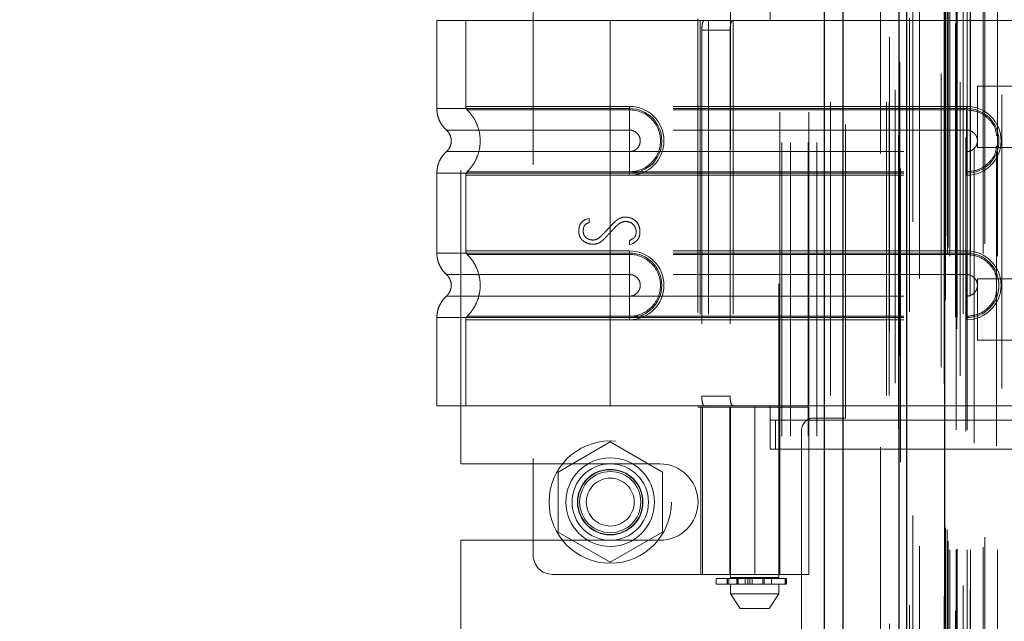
# Model space of a CAD drawing. Header units: inches. Extents: x 0.2 to 10.7, y 0.2 to 7.9.
# Tile 35 of 105: x 1.748 to 2.083, y 4.233 to 4.438. Entities that reach past the tile are written whole.
import ezdxf

# ---------------------------------------------------------------- set-up
doc = ezdxf.new("R2010")
doc.units = ezdxf.units.IN
doc.header["$MEASUREMENT"] = 0
doc.linetypes.add('HIDDEN', pattern=[0.075, 0.05, -0.025])
doc.layers.add('DIMENSIONS', color=140, linetype='Continuous')
doc.styles.add('SLDTEXTSTYLE0', font='TXT', dxfattribs={"width": 0.7})
doc.dimstyles.new('SLDDIMSTYLE1', dxfattribs={"dimtxt": 0.084961, "dimasz": 0.13, "dimexe": 0, "dimexo": 0.0625, "dimgap": 0.02124, "dimtad": 0, "dimtih": 1, "dimtoh": 1, "dimlfac": 12, "dimrnd": 1e-09, "dimzin": 12, "dimdsep": 46, "dimtxsty": 'SLDTEXTSTYLE0', "dimsah": 1, "dimcen": 0.09, "dimadec": 0, "dimazin": 3, "dimtfac": 1, "dimtmove": 0, "dimatfit": 0, "dimfxl": 0, "dimfrac": 2, "dimtolj": 1, "dimtzin": 12, "dimarcsym": 0})

# ---------------------------------------------------------------- blocks, each defined once
blk = doc.blocks.new('_D_9')
at = {"layer": 'DIMENSIONS'}
for p, q in [((0.96082, 4.09641), (0.96082, 4.34641)), ((1.90297, 4.09641), (0.83582, 4.09641)), ((0.79925, 3.89409), (0.77072, 3.89409)), ((0.77072, 3.89409), (0.77072, 3.75906)), ((1.1224, 3.89409), (1.15093, 3.89409)), ((1.15093, 3.89409), (1.15093, 3.75906)), ((0.77072, 3.75906), (0.79925, 3.75906)), ((1.15093, 3.75906), (1.1224, 3.75906)), ((1.90297, 3.65974), (0.83582, 3.65974)), ((0.96082, 3.65974), (0.96082, 3.40974))]:
    blk.add_line(p, q, dxfattribs=at)
for points in [[(0.96082, 4.09641), (0.98082, 4.22641), (0.94082, 4.22641)], [(0.96082, 3.65974), (0.94082, 3.52974), (0.98082, 3.52974)]]:
    blk.add_solid(points, dxfattribs=at)
at = {"layer": 'DIMENSIONS', "char_height": 0.083333, "attachment_point": 1, "style": 'SLDTEXTSTYLE0'}
for s, insert in [('5.24', (0.83459, 4.02053)), ('133.1', (0.79925, 3.86648))]:
    blk.add_mtext(s, dxfattribs=dict(at, insert=insert))

msp = doc.modelspace()

# ---------------------------------------------------------------- linework, layer by layer
at = {"color": 7, "linetype": 'Continuous', "lineweight": 25}
for p, q in [((2.0221055, 2.9101612), (2.0221055, 4.8559907)), ((2.0284695, 2.9101612), (2.0284695, 4.8548104)), ((2.0475454, 2.9101612), (2.0475454, 4.8458368)), ((2.0501815, 2.9101612), (2.0501815, 4.8455779)), ((2.0629845, 4.8198737), (2.0629845, 2.9362656))]:
    msp.add_line(p, q, dxfattribs=at)
at = {"color": 7, "linetype": 'HIDDEN', "lineweight": 18}
for p, q in [((2.0221055, 4.8559907), (2.0221055, 2.9101612)), ((2.0221055, 4.8559907), (2.0221055, 2.9101612)), ((2.0221055, 2.9101612), (2.0221055, 4.8559907)), ((2.0242268, 2.9101612), (2.0242268, 4.8548104)), ((2.0242268, 2.9101612), (2.0242268, 4.8548104)), ((2.0284695, 2.9101612), (2.0284695, 4.8548104)), ((2.0433028, 2.9101612), (2.0433028, 4.8458368)), ((2.0433028, 2.9101612), (2.0433028, 4.8458368)), ((2.0475454, 2.9101612), (2.0475454, 4.8458368)), ((2.0441815, 2.9101612), (2.0441815, 4.8455779)), ((2.0477997, 2.9237953), (2.0477997, 4.8323441)), ((2.06721, 2.9329316), (2.06721, 4.8232078)), ((2.06721, 2.9329316), (2.06721, 4.8232078)), ((2.0619426, 4.8198737), (2.0619426, 2.9362656)), ((2.0667847, 2.9369357), (2.0667847, 4.8192036)), ((2.0672944, 2.9370256), (2.0672944, 4.8191138)), ((2.0510549, 2.938754), (2.0510549, 4.8173904)), ((2.0510549, 2.9387624), (2.0510549, 4.8173888)), ((2.0683555, 4.8168933), (2.0683555, 2.9392171)), ((2.0693478, 2.9380002), (2.0693478, 4.8181391)), ((2.0628822, 4.8141797), (2.0628822, 2.9419597)), ((2.062909, 2.94175), (2.062909, 4.8143894)), ((2.0633605, 2.9427136), (2.0633605, 4.8134257)), ((2.0633605, 2.9427136), (2.0633605, 4.8134257)), ((2.0717456, 2.9439047), (2.0717456, 4.8122365)), ((2.0825908, 4.8126513), (2.0825908, 2.9434922)), ((2.0693788, 2.9455474), (2.0693788, 4.810592)), ((2.0544915, 2.9500268), (2.0544915, 4.8060881)), ((2.0640315, 2.95845), (2.0640315, 4.7976893)), ((2.0640315, 2.95845), (2.0640315, 4.7976893)), ((2.064276, 2.9606113), (2.064276, 4.795528)), ((2.0648745, 2.9576167), (2.0648745, 4.7985227)), ((2.0648745, 2.9576167), (2.0648745, 4.7985227)), ((2.0669482, 4.7985227), (2.0669482, 2.9576167)), ((2.0669482, 2.9576167), (2.0669482, 4.7985227)), ((2.0673648, 2.9580334), (2.0673648, 4.798106)), ((2.0702815, 4.798106), (2.0702815, 2.9580334)), ((2.0706982, 2.9576167), (2.0706982, 4.7985227)), ((2.0706982, 4.7985227), (2.0706982, 2.9576167)), ((2.0718713, 2.9576167), (2.0718713, 4.7985227)), ((2.0761699, 2.9585333), (2.0761699, 4.7976475)), ((2.0810419, 2.9576167), (2.0810419, 4.7985227)), ((2.0731622, 4.7939567), (2.0731622, 2.9621684)), ((2.0767173, 2.9619119), (2.0767173, 4.7942275)), ((2.0767173, 2.9619119), (2.0767173, 4.7942275)), ((2.0807732, 4.7931273), (2.0807732, 2.9630134)), ((2.0634139, 2.9653029), (2.0634139, 4.7908364)), ((2.0634139, 2.9653029), (2.0634139, 4.7908364)), ((2.0639611, 2.9645299), (2.0639611, 4.7916095)), ((2.0639611, 2.9645299), (2.0639611, 4.7916095)), ((2.0480882, 4.7875251), (2.0480882, 2.9686283)), ((2.052222, 2.9693934), (2.052222, 4.786746)), ((2.0411815, 2.9925779), (2.0411815, 4.7634945)), ((2.0411815, 2.9925779), (2.0411815, 4.7634945)), ((2.0411815, 2.9925779), (2.0411815, 4.7634945)), ((2.0411815, 2.9925779), (2.0411815, 4.7634945)), ((2.0075981, 4.0964112), (2.0075981, 4.6482445)), ((2.0075981, 4.0964112), (2.0075981, 4.6482445)), ((2.0105981, 4.0964112), (2.0105981, 4.6482445)), ((2.0165981, 4.0964112), (2.0165981, 4.6482445)), ((2.0195981, 4.0964112), (2.0195981, 4.6482445)), ((2.0195981, 4.0964112), (2.0195981, 4.6482445)), ((1.990192, 4.4942655), (1.990192, 4.2482026)), ((2.0065962, 4.2482026), (2.0065962, 4.4942655)), ((1.9229348, 4.4888062), (1.9229348, 4.2558666)), ((1.8983481, 4.286932), (1.8983481, 4.4577237)), ((2.0036434, 4.4379532), (2.0036434, 4.452717)), ((2.0293481, 4.3025362), (2.0293481, 4.4421195)), ((1.9491815, 4.4379532), (1.8901264, 4.4379532)), ((1.8901264, 4.4379532), (1.8901264, 4.4079465)), ((1.8999689, 4.4379532), (1.8999689, 4.4086572)), ((1.9491815, 4.4379532), (1.9491815, 4.4079465)), ((1.9798348, 4.4379532), (1.9491815, 4.4379532)), ((1.9491815, 4.4379532), (1.9491815, 4.4079465)), ((1.9491815, 4.4379532), (1.9491815, 4.4086572)), ((1.9491815, 4.4379532), (1.9491815, 4.4086572)), ((1.979007, 4.4384453), (1.979007, 4.3062275)), ((1.9798348, 4.4379532), (1.9798348, 4.3067196)), ((1.9826468, 4.4379532), (1.9798348, 4.4379532)), ((1.9798348, 4.4379532), (1.9798348, 4.3067196)), ((1.9826468, 4.4379532), (1.9826468, 4.3067196)), ((2.0167668, 4.4379532), (1.9826468, 4.4379532)), ((1.9910829, 4.4379532), (1.9910829, 4.3067196)), ((2.0069243, 4.3067196), (2.0069243, 4.4379532)), ((2.0167668, 4.3067196), (2.0167668, 4.4379532)), ((2.0167668, 4.4379532), (2.0935384, 4.4379532)), ((2.0167668, 4.4379532), (2.0935384, 4.4379532)), ((1.9803793, 4.4346724), (1.9803793, 4.3100005)), ((1.9803793, 4.4346724), (1.9900301, 4.4346724)), ((1.9900301, 4.4346724), (1.9900301, 4.3100005)), ((2.074276, 4.415528), (2.074276, 4.4051113)), ((2.1133385, 4.415528), (2.074276, 4.415528)), ((1.9491815, 4.4086572), (1.9557432, 4.4086572)), ((2.0705726, 4.4086572), (1.9491815, 4.4086572)), ((1.9491815, 4.4079465), (1.9557432, 4.4079465)), ((2.0705726, 4.4079465), (1.9491815, 4.4079465)), ((1.9491815, 4.4074867), (1.9557432, 4.4074867)), ((2.0705726, 4.4074867), (1.9491815, 4.4074867)), ((1.9557432, 4.4086572), (1.9557432, 4.4074867)), ((1.9557432, 4.4079465), (1.9557432, 4.4006049)), ((2.0705726, 4.4086572), (2.0705726, 4.4074867)), ((2.0705726, 4.4079465), (2.0705726, 4.4006049)), ((2.074276, 4.4051113), (2.074276, 4.3946947)), ((1.9491815, 4.4006049), (1.9557432, 4.4006049)), ((2.0705726, 4.4006049), (1.9491815, 4.4006049)), ((1.9557432, 4.3932805), (1.9491815, 4.3932805)), ((1.9491815, 4.3932805), (2.0705726, 4.3932805)), ((1.9557432, 4.3859389), (1.9557432, 4.3932805)), ((2.0705726, 4.3859389), (2.0705726, 4.3932805)), ((2.074276, 4.3946947), (2.1133385, 4.3946947)), ((1.9557432, 4.3863988), (1.9491815, 4.3863988)), ((1.9491815, 4.3863988), (2.0705726, 4.3863988)), ((1.9557432, 4.3852283), (1.9557432, 4.3863988)), ((2.0705726, 4.3852283), (2.0705726, 4.3863988)), ((1.8901264, 4.3859389), (1.8901264, 4.3587339)), ((1.8999689, 4.3852283), (1.8999689, 4.3594446)), ((1.9491815, 4.3859389), (1.9491815, 4.3587339)), ((1.9491815, 4.3859389), (1.9491815, 4.3587339)), ((1.9557432, 4.3859389), (1.9491815, 4.3859389)), ((1.9491815, 4.3859389), (2.0705726, 4.3859389)), ((1.9491815, 4.3852283), (1.9491815, 4.3594446)), ((1.9491815, 4.3852283), (1.9491815, 4.3594446)), ((1.9557432, 4.3852283), (1.9491815, 4.3852283)), ((1.9491815, 4.3852283), (2.0705726, 4.3852283)), ((1.9410625, 4.3703045), (1.9419913, 4.3705447)), ((1.9419913, 4.3705447), (1.9419913, 4.3690555)), ((1.9557307, 4.3615612), (1.9557307, 4.3629704)), ((1.9491815, 4.3594446), (1.9557432, 4.3594446)), ((2.0705726, 4.3594446), (1.9491815, 4.3594446)), ((1.9568837, 4.3619456), (1.9557307, 4.3615612)), ((1.9557432, 4.3594446), (1.9557432, 4.3582741)), ((2.0705726, 4.3594446), (2.0705726, 4.3582741)), ((1.9491815, 4.3587339), (1.9557432, 4.3587339)), ((2.0705726, 4.3587339), (1.9491815, 4.3587339)), ((1.9491815, 4.3582741), (1.9557432, 4.3582741)), ((2.0705726, 4.3582741), (1.9491815, 4.3582741)), ((1.9557432, 4.3587339), (1.9557432, 4.3513923)), ((2.0705726, 4.3587339), (2.0705726, 4.3513923)), ((1.9491815, 4.3513923), (1.9557432, 4.3513923)), ((2.0705726, 4.3513923), (1.9491815, 4.3513923)), ((2.074276, 4.3499447), (2.074276, 4.339528)), ((2.1133385, 4.3499447), (2.074276, 4.3499447)), ((1.9557432, 4.3440679), (1.9491815, 4.3440679)), ((1.9491815, 4.3440679), (2.0705726, 4.3440679)), ((1.9557432, 4.3367263), (1.9557432, 4.3440679)), ((2.0705726, 4.3367263), (2.0705726, 4.3440679)), ((2.074276, 4.339528), (2.074276, 4.3291113)), ((1.8901264, 4.3367263), (1.8901264, 4.3067196)), ((1.8999689, 4.3360157), (1.8999689, 4.3067196)), ((1.9557432, 4.3371862), (1.9491815, 4.3371862)), ((1.9491815, 4.3371862), (2.0705726, 4.3371862)), ((1.9491815, 4.3367263), (1.9491815, 4.3067196)), ((1.9557432, 4.3367263), (1.9491815, 4.3367263)), ((1.9491815, 4.3367263), (1.9491815, 4.3067196)), ((1.9491815, 4.3367263), (2.0705726, 4.3367263)), ((1.9491815, 4.3360157), (1.9491815, 4.3067196)), ((1.9491815, 4.3360157), (1.9491815, 4.3067196)), ((1.9557432, 4.3360157), (1.9491815, 4.3360157)), ((1.9491815, 4.3360157), (2.0705726, 4.3360157)), ((1.9557432, 4.3360157), (1.9557432, 4.3371862)), ((2.0705726, 4.3360157), (2.0705726, 4.3371862)), ((2.074276, 4.3291113), (2.1133385, 4.3291113)), ((1.9900301, 4.3100005), (1.9803793, 4.3100005)), ((1.9491815, 4.3067196), (1.8901264, 4.3067196)), ((1.9798348, 4.3067196), (1.9491815, 4.3067196)), ((1.979007, 4.3062275), (1.9983941, 4.3062275)), ((1.9826468, 4.3067196), (1.9798348, 4.3067196)), ((1.9800214, 4.3062275), (1.9800214, 4.2493049)), ((1.9806474, 4.2493049), (1.9806474, 4.3062275)), ((2.0167668, 4.3067196), (1.9826468, 4.3067196)), ((1.9898639, 4.3062275), (1.9898639, 4.2493049)), ((1.9901545, 4.3062275), (1.9901545, 4.2493049)), ((1.9983941, 4.3062275), (1.9983941, 4.2493049)), ((1.9983941, 4.3062275), (2.0167668, 4.3062275)), ((1.9983941, 4.2493049), (1.9983941, 4.3062275)), ((2.0036434, 4.2919558), (2.0036434, 4.3067196)), ((2.0069243, 4.2493049), (2.0069243, 4.3062275)), ((2.0935384, 4.3067196), (2.0167668, 4.3067196)), ((2.0935384, 4.3067196), (2.0167668, 4.3067196)), ((2.0167668, 4.2493049), (2.0167668, 4.3062275)), ((2.0185148, 4.3025362), (2.0293481, 4.3025362)), ((2.0935384, 4.3017984), (2.0036434, 4.3017984)), ((2.0054364, 4.2919558), (2.0054364, 4.3017984)), ((2.0143481, 4.2983695), (2.0143481, 3.4577862)), ((1.9491815, 4.2944071), (1.9314315, 4.2841592)), ((1.9669315, 4.2841592), (1.9491815, 4.2944071)), ((2.0935384, 4.2919558), (2.0036434, 4.2919558)), ((1.8983481, 4.286932), (1.9660565, 4.286932)), ((1.9314315, 4.2841592), (1.9314315, 4.2636632)), ((1.9669315, 4.2636632), (1.9669315, 4.2841592)), ((1.9314315, 4.2636632), (1.9491815, 4.2534153)), ((1.9491815, 4.2534153), (1.9669315, 4.2636632)), ((1.8983481, 4.1786508), (1.8983481, 4.2608904)), ((1.8983481, 4.2608904), (1.9660565, 4.2608904)), ((1.9294964, 4.2493049), (1.9983941, 4.2493049)), ((2.0167668, 4.2493049), (1.9983941, 4.2493049)), ((1.9852707, 4.2478745), (2.0091097, 4.2478745)), ((1.9852707, 4.2478745), (1.9852707, 4.245906)), ((2.0091097, 4.245906), (1.9852707, 4.245906)), ((1.9890571, 4.2478745), (1.9890571, 4.245906)), ((1.9890932, 4.2478745), (1.9890932, 4.245906)), ((1.9890932, 4.245906), (1.9890932, 4.2478745)), ((1.9895434, 4.245906), (1.9895434, 4.2478745)), ((1.9895434, 4.2478745), (1.9895434, 4.245906)), ((1.9983941, 4.2482026), (1.990192, 4.2482026)), ((1.990192, 4.245906), (1.990192, 4.2426251)), ((1.992247, 4.2478745), (1.992247, 4.245906)), ((1.992247, 4.245906), (1.992247, 4.2478745)), ((1.9926526, 4.2482026), (1.9926526, 4.245906)), ((1.9926526, 4.2478745), (1.9926526, 4.245906)), ((1.9927251, 4.245906), (1.9927251, 4.2478745)), ((1.9927251, 4.2478745), (1.9927251, 4.245906)), ((1.9927334, 4.245906), (1.9927334, 4.2478745)), ((1.9951741, 4.245906), (1.9951741, 4.2478745)), ((1.9951741, 4.2478745), (1.9951741, 4.245906)), ((1.9960225, 4.2478745), (1.9960225, 4.245906)), ((1.9960225, 4.245906), (1.9960225, 4.2478745)), ((1.996747, 4.245906), (1.996747, 4.2478745)), ((1.996747, 4.2478745), (1.996747, 4.245906)), ((1.9974847, 4.2478745), (1.9974847, 4.245906)), ((1.9974847, 4.245906), (1.9974847, 4.2478745)), ((2.0065962, 4.2482026), (1.9983941, 4.2482026)), ((2.0011428, 4.245906), (2.0011428, 4.2478745)), ((2.0011428, 4.2478745), (2.0011428, 4.245906)), ((2.0015991, 4.2478745), (2.0015991, 4.245906)), ((2.0015991, 4.245906), (2.0015991, 4.2478745)), ((2.0041355, 4.245906), (2.0041355, 4.2482026)), ((2.0065962, 4.2426251), (2.0065962, 4.245906)), ((2.0087162, 4.245906), (2.0087162, 4.2478745)), ((2.0087162, 4.2478745), (2.0087162, 4.245906)), ((2.0091097, 4.245906), (2.0091097, 4.2478745)), ((2.0091097, 4.2478745), (2.0091097, 4.245906)), ((2.0091097, 4.2478745), (2.0092301, 4.2478745)), ((2.0092301, 4.245906), (2.0091097, 4.245906)), ((2.0092301, 4.245906), (2.0092301, 4.2478745)), ((1.990192, 4.2426251), (1.9983941, 4.2426251)), ((1.990192, 4.2426251), (1.9934728, 4.2377039)), ((1.9983941, 4.2426251), (2.0065962, 4.2426251)), ((2.0033153, 4.2377039), (2.0065962, 4.2426251)), ((1.9934728, 4.2377039), (1.9983941, 4.2377039)), ((1.9983941, 4.2377039), (2.0033153, 4.2377039))]:
    msp.add_line(p, q, dxfattribs=at)
at = {"color": 7, "linetype": 'HIDDEN', "lineweight": 18, "flags": 128}
for points in [[(2.0442924, 4.8324012), (2.044292, 3.8931656), (2.0442924, 2.9237383)], [(2.0461922, 4.8143605), (2.0461921, 3.8931656), (2.0461922, 2.941781)], [(2.0544915, 2.9500277), (2.0544913, 3.8008324), (2.0544915, 4.806112)], [(2.0473633, 4.798904), (2.0473625, 3.8931656), (2.0473633, 2.9572528)], [(2.0473633, 4.798903), (2.0473627, 3.9166822), (2.0473633, 2.957236)], [(2.0544793, 2.9589401), (2.0544795, 3.8629555), (2.0544793, 4.7971979)]]:
    msp.add_lwpolyline(points, dxfattribs=at)
at = {"color": 7, "linetype": 'HIDDEN', "lineweight": 18}
for radius in [0.0208333, 0.0150919, 0.0130208, 0.0111549, 0.0110417, 0.0104167, 0.0081625]:
    msp.add_circle((1.9491815, 4.2739112), radius, dxfattribs=at)
for centre, radius, start, end in [((1.9557432, 4.3969427), 0.0117145, 270, 90), ((1.9557432, 4.3969427), 0.0110038, 270, 90), ((2.0705726, 4.3969427), 0.0117145, 270, 90), ((2.0705726, 4.3969427), 0.0110038, 270, 90), ((1.9557432, 4.3477301), 0.0117145, 270, 90), ((2.0705726, 4.3477301), 0.0117145, 270, 90), ((1.9557432, 4.3477301), 0.0110038, 270, 90), ((2.0705726, 4.3477301), 0.0110038, 270, 90), ((2.0185148, 4.2983695), 0.0041667, 90, 180), ((1.9660565, 4.2739112), 0.0130208, 270, 90), ((1.9294964, 4.2558666), 0.0065617, 180, 270)]:
    msp.add_arc(centre, radius, start, end, dxfattribs=at)
for points, knots in [([(1.9803793, 4.4346724), (1.9803793, 4.435107), (1.9803956, 4.4355336), (1.9804651, 4.4363299), (1.9805186, 4.4366946), (1.9806693, 4.4372997), (1.9807683, 4.4375434), (1.981009, 4.4378682), (1.9811532, 4.4379532), (1.9813133, 4.4379532)], [0, 0, 0, 0, 0.25, 0.25, 0.5, 0.5, 0.75, 0.75, 1, 1, 1, 1]), ([(1.9913179, 4.4379532), (1.9910722, 4.4379532), (1.9908592, 4.4378774), (1.9905108, 4.4375628), (1.9903775, 4.4373235), (1.9901847, 4.4367189), (1.990123, 4.4363496), (1.9900465, 4.4355492), (1.9900301, 4.4351126), (1.9900301, 4.4346724)], [0, 0, 0, 0, 0.25, 0.25, 0.5, 0.5, 0.75, 0.75, 1, 1, 1, 1]), ([(1.8901262, 4.4079465), (1.8901683, 4.4072592), (1.8902533, 4.4058694), (1.8909352, 4.4038744), (1.8919781, 4.4020427), (1.8929626, 4.4010591), (1.8934493, 4.4005729)], [0, 0, 0, 0, 0.24733805, 0.50013361, 0.7528697, 1, 1, 1, 1]), ([(1.9491815, 4.4079465), (1.9453163, 4.4079465), (1.9414513, 4.4079465), (1.9338695, 4.4079465), (1.930153, 4.4079465), (1.9230111, 4.4079465), (1.919586, 4.4079465), (1.9131585, 4.4079465), (1.9101563, 4.4079465), (1.9046901, 4.4079465), (1.9022263, 4.4079465), (1.8979316, 4.4079465), (1.8961008, 4.4079465), (1.8931425, 4.4079465), (1.8920151, 4.4079465), (1.890507, 4.4079465), (1.8901264, 4.4079465), (1.8901264, 4.4079465), (1.890507, 4.4079465), (1.8920151, 4.4079465), (1.8931425, 4.4079465), (1.8961008, 4.4079465), (1.8979316, 4.4079465), (1.9022263, 4.4079465), (1.9046901, 4.4079465), (1.9101563, 4.4079465), (1.9131585, 4.4079465), (1.919586, 4.4079465), (1.9230111, 4.4079465), (1.930153, 4.4079465), (1.9338695, 4.4079465), (1.9414513, 4.4079465), (1.9453163, 4.4079465), (1.9491815, 4.4079465)], [0, 0, 0, 0, 0.0625, 0.0625, 0.125, 0.125, 0.1875, 0.1875, 0.25, 0.25, 0.3125, 0.3125, 0.375, 0.375, 0.4375, 0.4375, 0.5, 0.5, 0.5625, 0.5625, 0.625, 0.625, 0.6875, 0.6875, 0.75, 0.75, 0.8125, 0.8125, 0.875, 0.875, 0.9375, 0.9375, 1, 1, 1, 1]), ([(1.9491815, 4.4086572), (1.9416633, 4.4086572), (1.9287926, 4.4086572), (1.9128701, 4.4086572), (1.9025308, 4.4086572), (1.8986878, 4.4086572), (1.9025308, 4.4086572), (1.9128701, 4.4086572), (1.9287926, 4.4086572), (1.9416633, 4.4086572), (1.9491815, 4.4086572)], [4.71239975, 4.71239975, 4.71239975, 4.71239975, 5.17054869, 5.49779793, 5.89049701, 6.2831961, 6.67589519, 7.06859428, 7.39584352, 7.85399245, 7.85399245, 7.85399245, 7.85399245]), ([(1.8999689, 4.4086648), (1.8999742, 4.4085558), (1.899985, 4.4083358), (1.9000889, 4.4080193), (1.900242, 4.4077234), (1.9003914, 4.4075615), (1.9004654, 4.4074813)], [0, 0, 0, 0, 0.24752411, 0.50000002, 0.75247592, 1, 1, 1, 1]), ([(1.9003591, 4.4075849), (1.9010342, 4.4068572), (1.9023842, 4.405402), (1.9037862, 4.4027529), (1.9046808, 4.3999116), (1.9049883, 4.3969427), (1.9046808, 4.3939738), (1.9037862, 4.3911326), (1.9023842, 4.3884834), (1.9010342, 4.3870282), (1.9003591, 4.3863005)], [0, 0, 0, 0, 0.125085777, 0.250126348, 0.375155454, 0.5, 0.624844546, 0.749873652, 0.874914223, 1, 1, 1, 1]), ([(1.9491815, 4.4074867), (1.9428026, 4.4074867), (1.9364297, 4.4074867), (1.9246446, 4.4074868), (1.9192389, 4.4074868), (1.9102238, 4.4074869), (1.9066094, 4.4074869), (1.9017302, 4.4074869), (1.9004604, 4.407487), (1.9004617, 4.407487), (1.9017286, 4.407487), (1.9066105, 4.4074871), (1.9102223, 4.4074871), (1.9192391, 4.4074872), (1.9246442, 4.4074872), (1.9364295, 4.4074873), (1.9428017, 4.4074873), (1.9491815, 4.4074873)], [0, 0, 0, 0, 0.125, 0.125, 0.25, 0.25, 0.375, 0.375, 0.5, 0.5, 0.625, 0.625, 0.75, 0.75, 0.875, 0.875, 1, 1, 1, 1]), ([(1.9491815, 4.4079465), (1.9491815, 4.4065654), (1.9491815, 4.4051851), (1.9491815, 4.4026641), (1.9491815, 4.4015248), (1.9491815, 4.4006049)], [0, 0, 0, 0, 0.5, 0.5, 1, 1, 1, 1]), ([(1.9491815, 4.4079465), (1.9491815, 4.406607), (1.9491815, 4.4037984), (1.9491815, 4.4014933), (1.9491815, 4.4006041)], [0.052118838, 0.052118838, 0.052118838, 0.052118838, 0.500001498, 0.948006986, 0.948006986, 0.948006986, 0.948006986]), ([(1.9491815, 4.3863988), (1.9491815, 4.3891302), (1.9491815, 4.3969427), (1.9491815, 4.4047552), (1.9491815, 4.4074867)], [0.027131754, 0.027131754, 0.027131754, 0.027131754, 0.5, 0.972868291, 0.972868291, 0.972868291, 0.972868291]), ([(1.9557432, 4.4074867), (1.9585147, 4.4075144), (1.9626123, 4.4057649), (1.9657379, 4.4010823), (1.9665617, 4.3969427), (1.9657379, 4.3928031), (1.9626123, 4.3881206), (1.9585147, 4.386371), (1.9557432, 4.3863988)], [6.28318531, 6.28318531, 6.28318531, 6.28318531, 7.06858347, 7.46128255, 7.85398163, 8.24668072, 8.6393798, 9.42477796, 9.42477796, 9.42477796, 9.42477796]), ([(2.0807732, 4.3986686), (2.0806664, 4.3994538), (2.0803731, 4.4016113), (2.0781768, 4.4045642), (2.074724, 4.4070134), (2.0719564, 4.4073289), (2.0705726, 4.4074867)], [0, 0, 0, 0, 0.16020075, 0.44013383, 0.72006692, 1, 1, 1, 1]), ([(1.8933771, 4.400637), (1.8936238, 4.4003911), (1.8941178, 4.3998988), (1.8946362, 4.3989807), (1.8949701, 4.3979871), (1.8950865, 4.3969427), (1.8949701, 4.3958983), (1.8946362, 4.3949047), (1.8941178, 4.3939866), (1.8936238, 4.3934943), (1.8933771, 4.3932485)], [0, 0, 0, 0, 0.124832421, 0.249939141, 0.375105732, 0.5, 0.624894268, 0.750060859, 0.875167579, 1, 1, 1, 1]), ([(1.9491815, 4.4006041), (1.9409111, 4.4006041), (1.9264987, 4.4006041), (1.908376, 4.4006041), (1.8963882, 4.4006041), (1.8919268, 4.4006041), (1.8963882, 4.4006041), (1.908376, 4.4006041), (1.9264987, 4.4006041), (1.9409111, 4.4006041), (1.9491815, 4.4006041)], [4.71241411, 4.71241411, 4.71241411, 4.71241411, 5.15721613, 5.48839216, 5.88580339, 6.28321463, 6.68062587, 7.0780371, 7.40921314, 7.85401516, 7.85401516, 7.85401516, 7.85401516]), ([(1.9557432, 4.4006049), (1.9562225, 4.4006049), (1.9567017, 4.4005096), (1.9575875, 4.4001427), (1.9579938, 4.3998713), (1.9586717, 4.3991933), (1.9589432, 4.3987871), (1.9593101, 4.3979013), (1.9594054, 4.3974221), (1.9594054, 4.3964633), (1.9593101, 4.3959841), (1.9589432, 4.3950983), (1.9586717, 4.3946921), (1.9579938, 4.3940142), (1.9575875, 4.3937427), (1.9567017, 4.3933758), (1.9562225, 4.3932805), (1.9557432, 4.3932805)], [0, 0, 0, 0, 0.125, 0.125, 0.25, 0.25, 0.375, 0.375, 0.5, 0.5, 0.625, 0.625, 0.75, 0.75, 0.875, 0.875, 1, 1, 1, 1]), ([(2.0705726, 4.3932805), (2.0710519, 4.3932805), (2.0715311, 4.3933758), (2.0724169, 4.3937427), (2.0728232, 4.3940142), (2.0735011, 4.3946921), (2.0737726, 4.3950983), (2.0741395, 4.3959841), (2.0742348, 4.3964633), (2.0742348, 4.3974221), (2.0741395, 4.3979013), (2.0737726, 4.3987871), (2.0735011, 4.3991933), (2.0728232, 4.3998713), (2.0724169, 4.4001427), (2.0715311, 4.4005096), (2.0710519, 4.4006049), (2.0705726, 4.4006049)], [0, 0, 0, 0, 0.125, 0.125, 0.25, 0.25, 0.375, 0.375, 0.5, 0.5, 0.625, 0.625, 0.75, 0.75, 0.875, 0.875, 1, 1, 1, 1]), ([(1.8934493, 4.3933125), (1.8929626, 4.3928263), (1.8919781, 4.3918427), (1.8909352, 4.390011), (1.8902533, 4.388016), (1.8901683, 4.3866262), (1.8901262, 4.3859389)], [0, 0, 0, 0, 0.24713031, 0.49986639, 0.75266195, 1, 1, 1, 1]), ([(1.9491815, 4.3932814), (1.9409111, 4.3932814), (1.9264987, 4.3932814), (1.908376, 4.3932814), (1.8963882, 4.3932814), (1.8919268, 4.3932814), (1.8963882, 4.3932814), (1.908376, 4.3932814), (1.9264987, 4.3932814), (1.9409111, 4.3932814), (1.9491815, 4.3932814)], [4.71236405, 4.71236405, 4.71236405, 4.71236405, 5.15716608, 5.48834211, 5.88575335, 6.2831646, 6.68057584, 7.07798708, 7.40916311, 7.85396503, 7.85396503, 7.85396503, 7.85396503]), ([(1.9491815, 4.3859389), (1.9491815, 4.3872785), (1.9491815, 4.390087), (1.9491815, 4.3923922), (1.9491815, 4.3932814)], [0.052118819, 0.052118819, 0.052118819, 0.052118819, 0.500001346, 0.948007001, 0.948007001, 0.948007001, 0.948007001]), ([(1.9491815, 4.3859389), (1.9491815, 4.38732), (1.9491815, 4.3887003), (1.9491815, 4.3912213), (1.9491815, 4.3923606), (1.9491815, 4.3932805)], [0, 0, 0, 0, 0.5, 0.5, 1, 1, 1, 1]), ([(2.0705726, 4.3863988), (2.0719564, 4.3865565), (2.074724, 4.3868721), (2.0781768, 4.3893212), (2.0803731, 4.3922741), (2.0806664, 4.3944316), (2.0807732, 4.3952169)], [0, 0, 0, 0, 0.27993308, 0.55986617, 0.83979925, 1, 1, 1, 1]), ([(1.9004654, 4.3864041), (1.9003914, 4.3863239), (1.900242, 4.386162), (1.9000889, 4.3858662), (1.899985, 4.3855497), (1.8999742, 4.3853296), (1.8999689, 4.3852206)], [0, 0, 0, 0, 0.24752409, 0.49999999, 0.7524759, 1, 1, 1, 1]), ([(1.9491815, 4.3863981), (1.9428017, 4.3863981), (1.9364295, 4.3863982), (1.9246442, 4.3863982), (1.9192391, 4.3863983), (1.9102223, 4.3863983), (1.9066105, 4.3863983), (1.9017286, 4.3863984), (1.9004617, 4.3863984), (1.9004604, 4.3863985), (1.9017302, 4.3863985), (1.9066094, 4.3863985), (1.9102238, 4.3863986), (1.9192389, 4.3863986), (1.9246446, 4.3863986), (1.9364297, 4.3863987), (1.9428026, 4.3863987), (1.9491815, 4.3863988)], [0, 0, 0, 0, 0.125, 0.125, 0.25, 0.25, 0.375, 0.375, 0.5, 0.5, 0.625, 0.625, 0.75, 0.75, 0.875, 0.875, 1, 1, 1, 1]), ([(1.9491815, 4.3859389), (1.9453163, 4.3859389), (1.9414513, 4.3859389), (1.9338695, 4.3859389), (1.930153, 4.3859389), (1.9230111, 4.3859389), (1.919586, 4.3859389), (1.9131585, 4.3859389), (1.9101563, 4.3859389), (1.9046901, 4.3859389), (1.9022263, 4.3859389), (1.8979316, 4.3859389), (1.8961008, 4.3859389), (1.8931425, 4.3859389), (1.8920151, 4.3859389), (1.890507, 4.3859389), (1.8901264, 4.3859389), (1.8901264, 4.3859389), (1.890507, 4.3859389), (1.8920151, 4.3859389), (1.8931425, 4.3859389), (1.8961008, 4.3859389), (1.8979316, 4.3859389), (1.9022263, 4.3859389), (1.9046901, 4.3859389), (1.9101563, 4.3859389), (1.9131585, 4.3859389), (1.919586, 4.3859389), (1.9230111, 4.3859389), (1.930153, 4.3859389), (1.9338695, 4.3859389), (1.9414513, 4.3859389), (1.9453163, 4.3859389), (1.9491815, 4.3859389)], [0, 0, 0, 0, 0.0625, 0.0625, 0.125, 0.125, 0.1875, 0.1875, 0.25, 0.25, 0.3125, 0.3125, 0.375, 0.375, 0.4375, 0.4375, 0.5, 0.5, 0.5625, 0.5625, 0.625, 0.625, 0.6875, 0.6875, 0.75, 0.75, 0.8125, 0.8125, 0.875, 0.875, 0.9375, 0.9375, 1, 1, 1, 1]), ([(1.9491815, 4.3852282), (1.9416633, 4.3852282), (1.9287926, 4.3852282), (1.9128701, 4.3852282), (1.9025308, 4.3852282), (1.8986878, 4.3852282), (1.9025308, 4.3852282), (1.9128701, 4.3852282), (1.9287926, 4.3852282), (1.9416633, 4.3852282), (1.9491815, 4.3852282)], [4.71239001, 4.71239001, 4.71239001, 4.71239001, 5.17053895, 5.49778819, 5.89048727, 6.28318636, 6.67588545, 7.06858454, 7.39583378, 7.85398272, 7.85398272, 7.85398272, 7.85398272]), ([(1.9557307, 4.3629704), (1.9562301, 4.3632354), (1.9568302, 4.363601), (1.9571876, 4.3638532), (1.9576739, 4.3643693), (1.9580199, 4.3651691), (1.9580445, 4.366464), (1.9577448, 4.3675539), (1.9567853, 4.3688432), (1.9555212, 4.3694547), (1.9537738, 4.3695893), (1.9524907, 4.3689276), (1.9517204, 4.3683433), (1.9512425, 4.3679107), (1.9508181, 4.3674726), (1.9505979, 4.3672389), (1.9501184, 4.3667335), (1.9494864, 4.3660607), (1.9487029, 4.3652249), (1.9480717, 4.3645493), (1.947596, 4.3640439), (1.9473747, 4.3638054), (1.9469435, 4.3633587), (1.9464806, 4.3629407), (1.9453241, 4.3620499), (1.9435968, 4.3615696), (1.941878, 4.361875), (1.9407293, 4.3623338), (1.9400471, 4.3627391), (1.9391456, 4.3636231), (1.938658, 4.3646067), (1.9384281, 4.36581), (1.9385189, 4.367577), (1.9391823, 4.3691964), (1.9403342, 4.3700213), (1.9410625, 4.3703045)], [0, 0, 0, 0, 0.03125, 0.046875, 0.0625, 0.09375, 0.125, 0.15625, 0.1875, 0.25, 0.3125, 0.34375, 0.359375, 0.375, 0.3828125, 0.390625, 0.40625, 0.4375, 0.46875, 0.5, 0.515625, 0.5234375, 0.53125, 0.546875, 0.5625, 0.625, 0.6875, 0.71875, 0.75, 0.78125, 0.8125, 0.84375, 0.875, 0.9375, 1, 1, 1, 1]), ([(1.9419913, 4.3690555), (1.9410559, 4.3688996), (1.9402921, 4.3682494), (1.9399886, 4.3668517), (1.9399419, 4.365684), (1.9402014, 4.3647261), (1.9409451, 4.3639336), (1.9415005, 4.3635721), (1.9422892, 4.3632635), (1.9434248, 4.3630895), (1.9445245, 4.3633128), (1.9455459, 4.3640154), (1.9461868, 4.3645744), (1.9468364, 4.365255), (1.9470777, 4.3655184), (1.9476937, 4.3661714), (1.9484735, 4.3669961), (1.9494797, 4.3680357), (1.9502332, 4.3688648), (1.9510791, 4.3696729), (1.952282, 4.3705886), (1.9532991, 4.370945), (1.9541133, 4.370945)], [0, 0, 0, 0, 0.125, 0.15625, 0.1875, 0.25, 0.28125, 0.3125, 0.375, 0.4375, 0.5, 0.53125, 0.5625, 0.578125, 0.59375, 0.625, 0.6875, 0.75, 0.8125, 0.84375, 0.875, 1, 1, 1, 1]), ([(1.9541133, 4.370945), (1.9553681, 4.370945), (1.9569466, 4.3705287), (1.9585042, 4.3690492), (1.9591686, 4.3676526), (1.9593852, 4.3658279), (1.9591449, 4.3643801), (1.9587763, 4.3636313), (1.9584599, 4.363202), (1.958301, 4.3630449), (1.9578128, 4.3626193), (1.9572327, 4.3621931), (1.9568837, 4.3619456)], [0, 0, 0, 0, 0.25, 0.375, 0.5, 0.625, 0.75, 0.8125, 0.84375, 0.875, 0.9375, 1, 1, 1, 1]), ([(1.9491815, 4.3594446), (1.9419283, 4.3594446), (1.9292869, 4.3594446), (1.9133519, 4.3594446), (1.9027473, 4.3594446), (1.8986744, 4.3594446), (1.9023809, 4.3594446), (1.9126928, 4.3594446), (1.9286706, 4.3594446), (1.9416182, 4.3594446), (1.9491815, 4.3594446)], [4.71239469, 4.71239469, 4.71239469, 4.71239469, 5.154448, 5.48366074, 5.87871603, 6.27377131, 6.6688266, 7.06388188, 7.39309462, 7.85399245, 7.85399245, 7.85399245, 7.85399245]), ([(1.8999689, 4.3594522), (1.8999743, 4.3593432), (1.8999851, 4.3591232), (1.900089, 4.3588067), (1.900242, 4.3585108), (1.9003915, 4.3583489), (1.9004655, 4.3582687)], [0, 0, 0, 0, 0.247524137, 0.50000006, 0.752475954, 1, 1, 1, 1]), ([(1.8901262, 4.3587339), (1.8901683, 4.3580466), (1.8902533, 4.3566568), (1.8909352, 4.3546618), (1.8919781, 4.3528301), (1.8929626, 4.3518465), (1.8934493, 4.3513603)], [0, 0, 0, 0, 0.247338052, 0.500133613, 0.7528697, 1, 1, 1, 1]), ([(1.9491815, 4.3587339), (1.9453163, 4.3587339), (1.9414513, 4.3587339), (1.9338695, 4.3587339), (1.930153, 4.3587339), (1.9230111, 4.3587339), (1.919586, 4.3587339), (1.9131585, 4.3587339), (1.9101563, 4.3587339), (1.9046901, 4.3587339), (1.9022263, 4.3587339), (1.8979316, 4.3587339), (1.8961008, 4.3587339), (1.8931425, 4.3587339), (1.8920151, 4.3587339), (1.890507, 4.3587339), (1.8901264, 4.3587339), (1.8901264, 4.3587339), (1.890507, 4.3587339), (1.8920151, 4.3587339), (1.8931425, 4.3587339), (1.8961008, 4.3587339), (1.8979316, 4.3587339), (1.9022263, 4.3587339), (1.9046901, 4.3587339), (1.9101563, 4.3587339), (1.9131585, 4.3587339), (1.919586, 4.3587339), (1.9230111, 4.3587339), (1.930153, 4.3587339), (1.9338695, 4.3587339), (1.9414513, 4.3587339), (1.9453163, 4.3587339), (1.9491815, 4.3587339)], [0, 0, 0, 0, 0.0625, 0.0625, 0.125, 0.125, 0.1875, 0.1875, 0.25, 0.25, 0.3125, 0.3125, 0.375, 0.375, 0.4375, 0.4375, 0.5, 0.5, 0.5625, 0.5625, 0.625, 0.625, 0.6875, 0.6875, 0.75, 0.75, 0.8125, 0.8125, 0.875, 0.875, 0.9375, 0.9375, 1, 1, 1, 1]), ([(1.9003591, 4.3583723), (1.9010299, 4.3576419), (1.9023722, 4.3561804), (1.9037757, 4.353534), (1.9046773, 4.3506961), (1.90499, 4.3477301), (1.9046773, 4.3447641), (1.9037757, 4.3419262), (1.9023722, 4.3392798), (1.9010299, 4.3378184), (1.9003591, 4.3370879)], [0, 0, 0, 0, 0.12505483, 0.25020853, 0.37526383, 0.5, 0.62473617, 0.74979147, 0.87494517, 1, 1, 1, 1]), ([(1.9491815, 4.3582741), (1.9471514, 4.3582741), (1.9449932, 4.3582741), (1.9404348, 4.3582741), (1.938034, 4.3582741), (1.9330449, 4.3582741), (1.930456, 4.3582741), (1.9252072, 4.3582741), (1.9225471, 4.3582741), (1.9173501, 4.3582741), (1.9148141, 4.3582741), (1.910133, 4.3582741), (1.9079902, 4.3582741), (1.9043937, 4.3582741), (1.9029432, 4.3582741), (1.9009751, 4.3582741), (1.9004601, 4.3582741), (1.9004601, 4.3582741), (1.9009751, 4.3582741), (1.9029432, 4.3582741), (1.9043937, 4.3582741), (1.9079902, 4.3582741), (1.910133, 4.3582741), (1.9148141, 4.3582741), (1.9173501, 4.3582741), (1.9225471, 4.3582741), (1.9252072, 4.3582741), (1.930456, 4.3582741), (1.9330449, 4.3582741), (1.938034, 4.3582741), (1.9404348, 4.3582741), (1.9449932, 4.3582741), (1.9471514, 4.3582741), (1.9491815, 4.3582741)], [0, 0, 0, 0, 0.0625, 0.0625, 0.125, 0.125, 0.1875, 0.1875, 0.25, 0.25, 0.3125, 0.3125, 0.375, 0.375, 0.4375, 0.4375, 0.5, 0.5, 0.5625, 0.5625, 0.625, 0.625, 0.6875, 0.6875, 0.75, 0.75, 0.8125, 0.8125, 0.875, 0.875, 0.9375, 0.9375, 1, 1, 1, 1]), ([(1.9491815, 4.3587339), (1.9491815, 4.3573528), (1.9491815, 4.3559725), (1.9491815, 4.3534515), (1.9491815, 4.3523122), (1.9491815, 4.3513923)], [0, 0, 0, 0, 0.5, 0.5, 1, 1, 1, 1]), ([(1.9491815, 4.3587339), (1.9491815, 4.3573944), (1.9491815, 4.3545858), (1.9491815, 4.3522807), (1.9491815, 4.3513915)], [0.052118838, 0.052118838, 0.052118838, 0.052118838, 0.500001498, 0.948006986, 0.948006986, 0.948006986, 0.948006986]), ([(1.9557432, 4.3582741), (1.9585147, 4.3583018), (1.9626123, 4.3565523), (1.9657379, 4.3518697), (1.9665617, 4.3477301), (1.9657379, 4.3435905), (1.9626123, 4.338908), (1.9585147, 4.3371584), (1.9557432, 4.3371862)], [6.28318531, 6.28318531, 6.28318531, 6.28318531, 7.06858347, 7.46128255, 7.85398163, 8.24668072, 8.6393798, 9.42477796, 9.42477796, 9.42477796, 9.42477796]), ([(2.0807732, 4.349456), (2.0806664, 4.3502412), (2.0803731, 4.3523987), (2.0781768, 4.3553516), (2.074724, 4.3578008), (2.0719564, 4.3581163), (2.0705726, 4.3582741)], [0, 0, 0, 0, 0.16020075, 0.44013383, 0.72006692, 1, 1, 1, 1]), ([(1.8933771, 4.3514244), (1.8936238, 4.3511785), (1.8941178, 4.3506862), (1.8946362, 4.3497681), (1.8949701, 4.3487745), (1.8950865, 4.3477301), (1.8949701, 4.3466857), (1.8946362, 4.3456921), (1.8941178, 4.344774), (1.8936238, 4.3442817), (1.8933771, 4.3440359)], [0, 0, 0, 0, 0.12483242, 0.24993914, 0.37510573, 0.5, 0.62489427, 0.75006086, 0.87516758, 1, 1, 1, 1]), ([(1.9491815, 4.3513915), (1.9409111, 4.3513915), (1.9264987, 4.3513915), (1.908376, 4.3513915), (1.8963882, 4.3513915), (1.8919268, 4.3513915), (1.8963882, 4.3513915), (1.908376, 4.3513915), (1.9264987, 4.3513915), (1.9409111, 4.3513915), (1.9491815, 4.3513915)], [4.71241411, 4.71241411, 4.71241411, 4.71241411, 5.15721613, 5.48839216, 5.88580339, 6.28321463, 6.68062587, 7.0780371, 7.40921314, 7.85401516, 7.85401516, 7.85401516, 7.85401516]), ([(1.9557432, 4.3513923), (1.9562225, 4.3513923), (1.9567017, 4.351297), (1.9575875, 4.3509301), (1.9579938, 4.3506587), (1.9586717, 4.3499807), (1.9589432, 4.3495745), (1.9593101, 4.3486887), (1.9594054, 4.3482095), (1.9594054, 4.3472507), (1.9593101, 4.3467715), (1.9589432, 4.3458857), (1.9586717, 4.3454795), (1.9579938, 4.3448016), (1.9575875, 4.3445301), (1.9567017, 4.3441632), (1.9562225, 4.3440679), (1.9557432, 4.3440679)], [0, 0, 0, 0, 0.125, 0.125, 0.25, 0.25, 0.375, 0.375, 0.5, 0.5, 0.625, 0.625, 0.75, 0.75, 0.875, 0.875, 1, 1, 1, 1]), ([(2.0705726, 4.3440679), (2.0710519, 4.3440679), (2.0715311, 4.3441632), (2.0724169, 4.3445301), (2.0728232, 4.3448016), (2.0735011, 4.3454795), (2.0737726, 4.3458857), (2.0741395, 4.3467715), (2.0742348, 4.3472507), (2.0742348, 4.3482095), (2.0741395, 4.3486887), (2.0737726, 4.3495745), (2.0735011, 4.3499807), (2.0728232, 4.3506587), (2.0724169, 4.3509301), (2.0715311, 4.351297), (2.0710519, 4.3513923), (2.0705726, 4.3513923)], [0, 0, 0, 0, 0.125, 0.125, 0.25, 0.25, 0.375, 0.375, 0.5, 0.5, 0.625, 0.625, 0.75, 0.75, 0.875, 0.875, 1, 1, 1, 1]), ([(2.0705726, 4.3371862), (2.0719564, 4.3373439), (2.074724, 4.3376595), (2.0781768, 4.3401086), (2.0803731, 4.3430615), (2.0806664, 4.345219), (2.0807732, 4.3460043)], [0, 0, 0, 0, 0.27993308, 0.55986617, 0.83979925, 1, 1, 1, 1]), ([(1.8934493, 4.3440999), (1.8929626, 4.3436137), (1.8919781, 4.3426301), (1.8909352, 4.3407984), (1.8902533, 4.3388034), (1.8901683, 4.3374136), (1.8901262, 4.3367263)], [0, 0, 0, 0, 0.247130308, 0.499866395, 0.752661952, 1, 1, 1, 1]), ([(1.9491815, 4.3440688), (1.9409111, 4.3440688), (1.9264987, 4.3440688), (1.908376, 4.3440688), (1.8963882, 4.3440688), (1.8919268, 4.3440688), (1.8963882, 4.3440688), (1.908376, 4.3440688), (1.9264987, 4.3440688), (1.9409111, 4.3440688), (1.9491815, 4.3440688)], [4.71236405, 4.71236405, 4.71236405, 4.71236405, 5.15716608, 5.48834211, 5.88575335, 6.2831646, 6.68057584, 7.07798708, 7.40916311, 7.85396514, 7.85396514, 7.85396514, 7.85396514]), ([(1.9491815, 4.3367263), (1.9491815, 4.3380659), (1.9491815, 4.3408744), (1.9491815, 4.3431796), (1.9491815, 4.3440688)], [0.052118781, 0.052118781, 0.052118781, 0.052118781, 0.500001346, 0.948006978, 0.948006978, 0.948006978, 0.948006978]), ([(1.9491815, 4.3367263), (1.9491815, 4.3381074), (1.9491815, 4.3394877), (1.9491815, 4.3420087), (1.9491815, 4.343148), (1.9491815, 4.3440679)], [0, 0, 0, 0, 0.5, 0.5, 1, 1, 1, 1]), ([(1.9491815, 4.3367263), (1.9453163, 4.3367263), (1.9414513, 4.3367263), (1.9338695, 4.3367263), (1.930153, 4.3367263), (1.9230111, 4.3367263), (1.919586, 4.3367263), (1.9131585, 4.3367263), (1.9101563, 4.3367263), (1.9046901, 4.3367263), (1.9022263, 4.3367263), (1.8979316, 4.3367263), (1.8961008, 4.3367263), (1.8931425, 4.3367263), (1.8920151, 4.3367263), (1.890507, 4.3367263), (1.8901264, 4.3367263), (1.8901264, 4.3367263), (1.890507, 4.3367263), (1.8920151, 4.3367263), (1.8931425, 4.3367263), (1.8961008, 4.3367263), (1.8979316, 4.3367263), (1.9022263, 4.3367263), (1.9046901, 4.3367263), (1.9101563, 4.3367263), (1.9131585, 4.3367263), (1.919586, 4.3367263), (1.9230111, 4.3367263), (1.930153, 4.3367263), (1.9338695, 4.3367263), (1.9414513, 4.3367263), (1.9453163, 4.3367263), (1.9491815, 4.3367263)], [0, 0, 0, 0, 0.0625, 0.0625, 0.125, 0.125, 0.1875, 0.1875, 0.25, 0.25, 0.3125, 0.3125, 0.375, 0.375, 0.4375, 0.4375, 0.5, 0.5, 0.5625, 0.5625, 0.625, 0.625, 0.6875, 0.6875, 0.75, 0.75, 0.8125, 0.8125, 0.875, 0.875, 0.9375, 0.9375, 1, 1, 1, 1]), ([(1.9491815, 4.3360157), (1.9416182, 4.3360157), (1.9286706, 4.3360157), (1.9126928, 4.3360157), (1.9023809, 4.3360157), (1.8986744, 4.3360157), (1.9027473, 4.3360157), (1.9133519, 4.3360157), (1.9292869, 4.3360157), (1.9419283, 4.3360157), (1.9491815, 4.3360157)], [4.71239001, 4.71239001, 4.71239001, 4.71239001, 5.17328784, 5.50250058, 5.89755587, 6.29261115, 6.68766644, 7.08272172, 7.41193446, 7.85398778, 7.85398778, 7.85398778, 7.85398778]), ([(1.9004655, 4.3371915), (1.9003915, 4.3371113), (1.900242, 4.3369494), (1.900089, 4.3366536), (1.8999851, 4.3363371), (1.8999743, 4.336117), (1.8999689, 4.336008)], [0, 0, 0, 0, 0.24752406, 0.49999996, 0.75247587, 1, 1, 1, 1]), ([(1.9491815, 4.3371862), (1.9471514, 4.3371862), (1.9449932, 4.3371862), (1.9404348, 4.3371862), (1.938034, 4.3371862), (1.9330449, 4.3371862), (1.930456, 4.3371862), (1.9252072, 4.3371862), (1.9225471, 4.3371862), (1.9173501, 4.3371862), (1.9148141, 4.3371862), (1.910133, 4.3371862), (1.9079902, 4.3371862), (1.9043937, 4.3371862), (1.9029432, 4.3371862), (1.9009751, 4.3371862), (1.9004601, 4.3371862), (1.9004601, 4.3371862), (1.9009751, 4.3371862), (1.9029432, 4.3371862), (1.9043937, 4.3371862), (1.9079902, 4.3371862), (1.910133, 4.3371862), (1.9148141, 4.3371862), (1.9173501, 4.3371862), (1.9225471, 4.3371862), (1.9252072, 4.3371862), (1.930456, 4.3371862), (1.9330449, 4.3371862), (1.938034, 4.3371862), (1.9404348, 4.3371862), (1.9449932, 4.3371862), (1.9471514, 4.3371862), (1.9491815, 4.3371862)], [0, 0, 0, 0, 0.0625, 0.0625, 0.125, 0.125, 0.1875, 0.1875, 0.25, 0.25, 0.3125, 0.3125, 0.375, 0.375, 0.4375, 0.4375, 0.5, 0.5, 0.5625, 0.5625, 0.625, 0.625, 0.6875, 0.6875, 0.75, 0.75, 0.8125, 0.8125, 0.875, 0.875, 0.9375, 0.9375, 1, 1, 1, 1]), ([(1.9813133, 4.3067196), (1.9811532, 4.3067196), (1.9810107, 4.3068029), (1.9807682, 4.3071289), (1.9806698, 4.3073715), (1.9805189, 4.3079763), (1.9804652, 4.3083428), (1.980396, 4.3091339), (1.9803793, 4.3095658), (1.9803793, 4.3100005)], [0, 0, 0, 0, 0.25, 0.25, 0.5, 0.5, 0.75, 0.75, 1, 1, 1, 1]), ([(1.9900301, 4.3100005), (1.9900301, 4.3095602), (1.9900462, 4.3091279), (1.9901228, 4.3083237), (1.9901843, 4.3079558), (1.9903768, 4.3073511), (1.9905107, 4.3071107), (1.9908571, 4.3067968), (1.9910721, 4.3067196), (1.9913179, 4.3067196)], [0, 0, 0, 0, 0.25, 0.25, 0.5, 0.5, 0.75, 0.75, 1, 1, 1, 1])]:
    msp.add_open_spline(points, degree=3, knots=knots, dxfattribs=at)
for points in [[(1.9491815, 4.4086572), (1.9491815, 4.4082227), (1.9491815, 4.4077911), (1.9491815, 4.4074867)], [(1.9491815, 4.4086572), (1.9491815, 4.4082329), (1.9491815, 4.4077798), (1.9491815, 4.4074866)], [(1.9491815, 4.3863988), (1.9491815, 4.3891412), (1.9491815, 4.3969427), (1.9491815, 4.4047442), (1.9491815, 4.4074867)], [(1.9557432, 4.3969427), (1.9557432, 4.3989016), (1.9557432, 4.402811), (1.9557432, 4.4061151), (1.9557432, 4.4074867)], [(2.0705726, 4.4074867), (2.0705726, 4.4061151), (2.0705726, 4.402811), (2.0705726, 4.3989016), (2.0705726, 4.3969427)], [(1.9491815, 4.3969427), (1.9491815, 4.3983162), (1.9491815, 4.3996896), (1.9491815, 4.4006049)], [(1.9491815, 4.3969427), (1.9491815, 4.3983163), (1.9491815, 4.3996899), (1.9491815, 4.4006042)], [(1.9557432, 4.3969427), (1.9557432, 4.3983162), (1.9557432, 4.3996896), (1.9557432, 4.4006049)], [(2.0705726, 4.4006049), (2.0705726, 4.3996896), (2.0705726, 4.3983162), (2.0705726, 4.3969427)], [(1.9491815, 4.3932805), (1.9491815, 4.3941958), (1.9491815, 4.3955693), (1.9491815, 4.3969427)], [(1.9491815, 4.3932812), (1.9491815, 4.3941956), (1.9491815, 4.3955691), (1.9491815, 4.3969427)], [(1.9557432, 4.3932805), (1.9557432, 4.3941958), (1.9557432, 4.3955693), (1.9557432, 4.3969427)], [(1.9557432, 4.3863988), (1.9557432, 4.3877703), (1.9557432, 4.3910744), (1.9557432, 4.3949838), (1.9557432, 4.3969427)], [(2.0705726, 4.3969427), (2.0705726, 4.3949838), (2.0705726, 4.3910744), (2.0705726, 4.3877703), (2.0705726, 4.3863988)], [(2.0705726, 4.3969427), (2.0705726, 4.3955693), (2.0705726, 4.3941958), (2.0705726, 4.3932805)], [(1.9491815, 4.3852282), (1.9491815, 4.3856525), (1.9491815, 4.3861056), (1.9491815, 4.3863988)], [(1.9491815, 4.3852283), (1.9491815, 4.3856627), (1.9491815, 4.3860944), (1.9491815, 4.3863988)], [(1.9491815, 4.3594446), (1.9491815, 4.3590101), (1.9491815, 4.3585785), (1.9491815, 4.3582741)], [(1.9491815, 4.3594446), (1.9491815, 4.3590203), (1.9491815, 4.3585672), (1.9491815, 4.358274)], [(1.9491815, 4.3582741), (1.9491815, 4.3555316), (1.9491815, 4.3477301), (1.9491815, 4.3399286), (1.9491815, 4.3371862)], [(1.9491815, 4.3582741), (1.9491815, 4.3555308), (1.9491815, 4.3477301), (1.9491815, 4.3399294), (1.9491815, 4.3371862)], [(1.9557432, 4.3477301), (1.9557432, 4.349689), (1.9557432, 4.3535984), (1.9557432, 4.3569025), (1.9557432, 4.3582741)], [(2.0705726, 4.3582741), (2.0705726, 4.3569025), (2.0705726, 4.3535984), (2.0705726, 4.349689), (2.0705726, 4.3477301)], [(1.9491815, 4.3513923), (1.9491815, 4.350477), (1.9491815, 4.3491036), (1.9491815, 4.3477301)], [(1.9491815, 4.3513916), (1.9491815, 4.3504773), (1.9491815, 4.3491037), (1.9491815, 4.3477301)], [(1.9557432, 4.3477301), (1.9557432, 4.3491036), (1.9557432, 4.350477), (1.9557432, 4.3513923)], [(2.0705726, 4.3513923), (2.0705726, 4.350477), (2.0705726, 4.3491036), (2.0705726, 4.3477301)], [(1.9491815, 4.3477301), (1.9491815, 4.3463565), (1.9491815, 4.344983), (1.9491815, 4.3440686)], [(1.9491815, 4.3477301), (1.9491815, 4.3463567), (1.9491815, 4.3449832), (1.9491815, 4.3440679)], [(1.9557432, 4.3440679), (1.9557432, 4.3449832), (1.9557432, 4.3463567), (1.9557432, 4.3477301)], [(1.9557432, 4.3371862), (1.9557432, 4.3385577), (1.9557432, 4.3418618), (1.9557432, 4.3457712), (1.9557432, 4.3477301)], [(2.0705726, 4.3477301), (2.0705726, 4.3457712), (2.0705726, 4.3418618), (2.0705726, 4.3385577), (2.0705726, 4.3371862)], [(2.0705726, 4.3477301), (2.0705726, 4.3463567), (2.0705726, 4.3449832), (2.0705726, 4.3440679)], [(1.9491815, 4.3360156), (1.9491815, 4.3364402), (1.9491815, 4.3368937), (1.9491815, 4.3371869)], [(1.9491815, 4.3360157), (1.9491815, 4.3364501), (1.9491815, 4.3368818), (1.9491815, 4.3371862)]]:
    msp.add_open_spline(points, degree=3, dxfattribs=at)

# ---------------------------------------------------------------- dimensions: what is measured, and where the dimension line sits
at = {"layer": 'DIMENSIONS'}
dim = msp.add_linear_dim(base=(0.9608224, 4.0964112), p1=(1.9529731, 3.6597445), p2=(1.9529731, 4.0964112), angle=90, dimstyle='SLDDIMSTYLE1', dxfattribs=at)
dim.commit()
dim.dimension.update_dxf_attribs({"geometry": '_D_9', "text_midpoint": (0.9608224, 3.8940888), "dimtype": 160})

doc.saveas('drawing.dxf')
